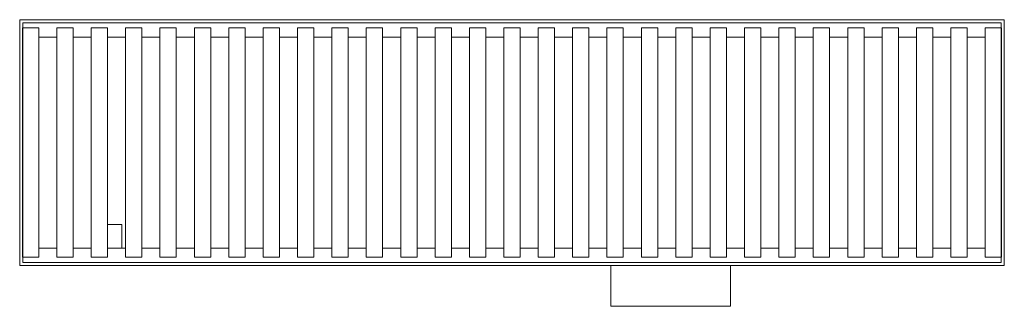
# Model space of a CAD drawing. Header units: millimetres. Extents: x -361 to 362, y -120 to 90.
import ezdxf

# ---------------------------------------------------------------- set-up
doc = ezdxf.new("R2010")
doc.units = ezdxf.units.MM

# ---------------------------------------------------------------- blocks, each defined once
blk = doc.blocks.new('RSen_56_ME_FB_convector - hybrid - fresh air intake_jaga - clcm_01007218_bbn - wood natural color_jaga_clima canal hybrid_lxhxd 723x101_4x180_4 mm-283921-front')
at = {"lineweight": 18}
for p, q in [((-297, -60.2), (-286.5, -60.2)), ((-286.5, -77.48), (-286.5, -60.2)), ((72.5, -90.2), (72.5, -120.2)), ((160.5, -120.2), (160.5, -90.2)), ((160.5, -120.2), (72.5, -120.2))]:
    blk.add_line(p, q, dxfattribs=at)
blk = doc.blocks.new('RSen_56_ME_FB_SOg - wood - clima canal - SH_jaga - standard-286464-front')
at = {"lineweight": 18}
for p, q in [((-361.5, 90.2), (361.5, 90.2)), ((-361.5, -90.2), (-361.5, 90.2)), ((-359.28, 87.98), (-359.28, -87.98)), ((359.28, 87.98), (-359.28, 87.98)), ((359.28, -87.98), (359.28, 87.98)), ((361.5, 90.2), (361.5, -90.2)), ((-359.5, 84.2), (-347.5, 84.2)), ((-359.5, -84.2), (-359.5, 84.2)), ((-347.5, -84.2), (-347.5, 84.2)), ((-334.25, 84.2), (-322.25, 84.2)), ((-334.25, -84.2), (-334.25, 84.2)), ((-322.25, -84.2), (-322.25, 84.2)), ((-309, 84.2), (-297, 84.2)), ((-309, -84.2), (-309, 84.2)), ((-297, -84.2), (-297, 84.2)), ((-283.75, 84.2), (-271.75, 84.2)), ((-283.75, -84.2), (-283.75, 84.2)), ((-271.75, -84.2), (-271.75, 84.2)), ((-258.5, 84.2), (-246.5, 84.2)), ((-258.5, -84.2), (-258.5, 84.2)), ((-246.5, -84.2), (-246.5, 84.2)), ((-233.25, 84.2), (-221.25, 84.2)), ((-233.25, -84.2), (-233.25, 84.2)), ((-221.25, -84.2), (-221.25, 84.2)), ((-208, 84.2), (-196, 84.2)), ((-208, -84.2), (-208, 84.2)), ((-196, -84.2), (-196, 84.2)), ((-182.75, 84.2), (-170.75, 84.2)), ((-182.75, -84.2), (-182.75, 84.2)), ((-170.75, -84.2), (-170.75, 84.2)), ((-157.5, 84.2), (-145.5, 84.2)), ((-157.5, -84.2), (-157.5, 84.2)), ((-145.5, -84.2), (-145.5, 84.2)), ((-132.25, 84.2), (-120.25, 84.2)), ((-132.25, -84.2), (-132.25, 84.2)), ((-120.25, -84.2), (-120.25, 84.2)), ((-107, 84.2), (-95, 84.2)), ((-107, -84.2), (-107, 84.2)), ((-95, -84.2), (-95, 84.2)), ((-81.75, 84.2), (-69.75, 84.2)), ((-81.75, -84.2), (-81.75, 84.2)), ((-69.75, -84.2), (-69.75, 84.2)), ((-56.5, 84.2), (-44.5, 84.2)), ((-56.5, -84.2), (-56.5, 84.2)), ((-44.5, -84.2), (-44.5, 84.2)), ((-31.25, 84.2), (-19.25, 84.2)), ((-31.25, -84.2), (-31.25, 84.2)), ((-19.25, -84.2), (-19.25, 84.2)), ((-6, 84.2), (6, 84.2)), ((-6, -84.2), (-6, 84.2)), ((6, -84.2), (6, 84.2)), ((19.25, 84.2), (31.25, 84.2)), ((19.25, -84.2), (19.25, 84.2)), ((31.25, -84.2), (31.25, 84.2)), ((44.5, 84.2), (56.5, 84.2)), ((44.5, -84.2), (44.5, 84.2)), ((56.5, -84.2), (56.5, 84.2)), ((69.75, 84.2), (81.75, 84.2)), ((69.75, -84.2), (69.75, 84.2)), ((81.75, -84.2), (81.75, 84.2)), ((95, 84.2), (107, 84.2)), ((95, -84.2), (95, 84.2)), ((107, -84.2), (107, 84.2)), ((120.25, 84.2), (132.25, 84.2)), ((120.25, -84.2), (120.25, 84.2)), ((132.25, -84.2), (132.25, 84.2)), ((145.5, 84.2), (157.5, 84.2)), ((145.5, -84.2), (145.5, 84.2)), ((157.5, -84.2), (157.5, 84.2)), ((170.75, 84.2), (182.75, 84.2)), ((170.75, -84.2), (170.75, 84.2)), ((182.75, -84.2), (182.75, 84.2)), ((196, 84.2), (208, 84.2)), ((196, -84.2), (196, 84.2)), ((208, -84.2), (208, 84.2)), ((221.25, 84.2), (233.25, 84.2)), ((221.25, -84.2), (221.25, 84.2)), ((233.25, -84.2), (233.25, 84.2)), ((246.5, 84.2), (258.5, 84.2)), ((246.5, -84.2), (246.5, 84.2)), ((258.5, -84.2), (258.5, 84.2)), ((271.75, 84.2), (283.75, 84.2)), ((271.75, -84.2), (271.75, 84.2)), ((283.75, -84.2), (283.75, 84.2)), ((297, 84.2), (309, 84.2)), ((297, -84.2), (297, 84.2)), ((309, -84.2), (309, 84.2)), ((322.25, 84.2), (334.25, 84.2)), ((322.25, -84.2), (322.25, 84.2)), ((334.25, -84.2), (334.25, 84.2)), ((347.5, 84.2), (359.5, 84.2)), ((347.5, -84.2), (347.5, 84.2)), ((359.5, -84.2), (359.5, 84.2)), ((-334.25, 77.48), (-347.5, 77.48)), ((-309, 77.48), (-322.25, 77.48)), ((-283.75, 77.48), (-297, 77.48)), ((-258.5, 77.48), (-271.75, 77.48)), ((-233.25, 77.48), (-246.5, 77.48)), ((-208, 77.48), (-221.25, 77.48)), ((-182.75, 77.48), (-196, 77.48)), ((-157.5, 77.48), (-170.75, 77.48)), ((-132.25, 77.48), (-145.5, 77.48)), ((-107, 77.48), (-120.25, 77.48)), ((-81.75, 77.48), (-95, 77.48)), ((-56.5, 77.48), (-69.75, 77.48)), ((-31.25, 77.48), (-44.5, 77.48)), ((-6, 77.48), (-19.25, 77.48)), ((19.25, 77.48), (6, 77.48)), ((44.5, 77.48), (31.25, 77.48)), ((69.75, 77.48), (56.5, 77.48)), ((95, 77.48), (81.75, 77.48)), ((120.25, 77.48), (107, 77.48)), ((145.5, 77.48), (132.25, 77.48)), ((170.75, 77.48), (157.5, 77.48)), ((196, 77.48), (182.75, 77.48)), ((221.25, 77.48), (208, 77.48)), ((246.5, 77.48), (233.25, 77.48)), ((271.75, 77.48), (258.5, 77.48)), ((297, 77.48), (283.75, 77.48)), ((322.25, 77.48), (309, 77.48)), ((347.5, 77.48), (334.25, 77.48)), ((-347.5, -77.48), (-334.25, -77.48)), ((-322.25, -77.48), (-309, -77.48)), ((-297, -77.48), (-283.75, -77.48)), ((-271.75, -77.48), (-258.5, -77.48)), ((-246.5, -77.48), (-233.25, -77.48)), ((-221.25, -77.48), (-208, -77.48)), ((-196, -77.48), (-182.75, -77.48)), ((-170.75, -77.48), (-157.5, -77.48)), ((-145.5, -77.48), (-132.25, -77.48)), ((-120.25, -77.48), (-107, -77.48)), ((-95, -77.48), (-81.75, -77.48)), ((-69.75, -77.48), (-56.5, -77.48)), ((-44.5, -77.48), (-31.25, -77.48)), ((-19.25, -77.48), (-6, -77.48)), ((6, -77.48), (19.25, -77.48)), ((31.25, -77.48), (44.5, -77.48)), ((56.5, -77.48), (69.75, -77.48)), ((81.75, -77.48), (95, -77.48)), ((107, -77.48), (120.25, -77.48)), ((132.25, -77.48), (145.5, -77.48)), ((157.5, -77.48), (170.75, -77.48)), ((182.75, -77.48), (196, -77.48)), ((208, -77.48), (221.25, -77.48)), ((233.25, -77.48), (246.5, -77.48)), ((258.5, -77.48), (271.75, -77.48)), ((283.75, -77.48), (297, -77.48)), ((309, -77.48), (322.25, -77.48)), ((334.25, -77.48), (347.5, -77.48)), ((-347.5, -84.2), (-359.5, -84.2)), ((-322.25, -84.2), (-334.25, -84.2)), ((-297, -84.2), (-309, -84.2)), ((-271.75, -84.2), (-283.75, -84.2)), ((-246.5, -84.2), (-258.5, -84.2)), ((-221.25, -84.2), (-233.25, -84.2)), ((-196, -84.2), (-208, -84.2)), ((-170.75, -84.2), (-182.75, -84.2)), ((-145.5, -84.2), (-157.5, -84.2)), ((-120.25, -84.2), (-132.25, -84.2)), ((-95, -84.2), (-107, -84.2)), ((-69.75, -84.2), (-81.75, -84.2)), ((-44.5, -84.2), (-56.5, -84.2)), ((-19.25, -84.2), (-31.25, -84.2)), ((6, -84.2), (-6, -84.2)), ((31.25, -84.2), (19.25, -84.2)), ((56.5, -84.2), (44.5, -84.2)), ((81.75, -84.2), (69.75, -84.2)), ((107, -84.2), (95, -84.2)), ((132.25, -84.2), (120.25, -84.2)), ((157.5, -84.2), (145.5, -84.2)), ((182.75, -84.2), (170.75, -84.2)), ((208, -84.2), (196, -84.2)), ((233.25, -84.2), (221.25, -84.2)), ((258.5, -84.2), (246.5, -84.2)), ((283.75, -84.2), (271.75, -84.2)), ((309, -84.2), (297, -84.2)), ((334.25, -84.2), (322.25, -84.2)), ((359.5, -84.2), (347.5, -84.2)), ((361.5, -90.2), (-361.5, -90.2)), ((-359.28, -87.98), (359.28, -87.98))]:
    blk.add_line(p, q, dxfattribs=at)

msp = doc.modelspace()

# ---------------------------------------------------------------- block references
at = {"lineweight": 18}
for name in ['RSen_56_ME_FB_SOg - wood - clima canal - SH_jaga - standard-286464-front', 'RSen_56_ME_FB_convector - hybrid - fresh air intake_jaga - clcm_01007218_bbn - wood natural color_jaga_clima canal hybrid_lxhxd 723x101_4x180_4 mm-283921-front']:
    msp.add_blockref(name, (0, 0), dxfattribs=at)

doc.saveas('drawing.dxf')
